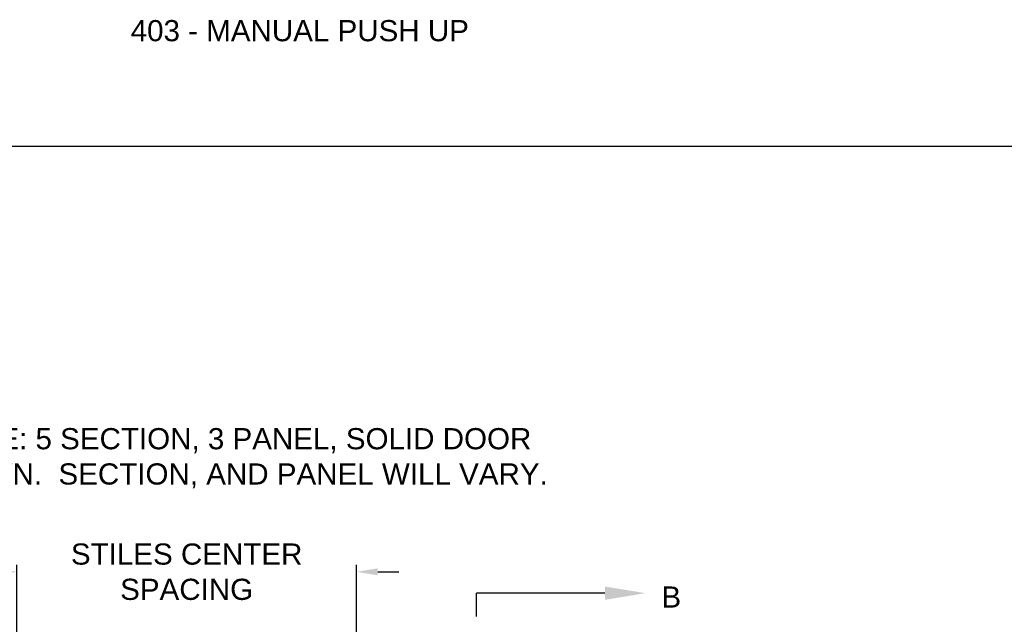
# Model space of a CAD drawing. Header units: inches. Extents: x 168.8 to 189.1, y 234.4 to 247.7.
# Tile 8 of 8: x 180.6 to 184.9, y 245.1 to 247.7. Entities that reach past the tile are written whole.
import ezdxf
from ezdxf import colors
from ezdxf.entities.mleader import LeaderData, LeaderLine
from ezdxf.math import Vec2, Vec3

# ---------------------------------------------------------------- set-up
doc = ezdxf.new("R2010")
doc.units = ezdxf.units.IN
doc.header["$LTSCALE"] = 0.25
doc.header["$MEASUREMENT"] = 0
doc.linetypes.add('CENTER', pattern=[2, 1.25, -0.25, 0.25, -0.25])
doc.layers.add('ANNOTATIONS', color=1, linetype='Continuous')
doc.layers.add('SECTION CUTS', color=6, linetype='CENTER')
doc.styles.add('ARIAL', font='arial.ttf', dxfattribs={"height": 0.09375})
doc.styles.get("Standard").update_dxf_attribs({"font": 'romans.shx'})
doc.dimstyles.new('STANDARD$0', dxfattribs={"dimtxt": 0.09375, "dimasz": 0.09375, "dimexe": 0.03125, "dimexo": 0.046875, "dimgap": 0.09, "dimtad": 0, "dimtih": 1, "dimtoh": 1, "dimdec": 4, "dimzin": 0, "dimdsep": 46, "dimtxsty": 'ARIAL', "dimcen": 0.09, "dimadec": 0, "dimazin": 0, "dimtfac": 1, "dimtdec": 4, "dimtofl": 0, "dimtmove": 0, "dimatfit": 1, "dimfxl": 1, "dimtolj": 1, "dimtzin": 0, "dimarcsym": 0})

# ---------------------------------------------------------------- blocks, each defined once
blk = doc.blocks.new('*D7')
at = {"layer": 'ANNOTATIONS', "color": 0, "lineweight": -2, "transparency": 16777216}
for p, q in [((180.4713, 245.2965), (180.3776, 245.2965)), ((180.5651, 244.9861), (180.5651, 245.3278)), ((182.0712, 244.9861), (182.0712, 245.3278)), ((182.1649, 245.2965), (182.2587, 245.2965))]:
    blk.add_line(p, q, dxfattribs=at)
at = {"layer": 'ANNOTATIONS', "color": 0, "transparency": 16777216}
for points in [[(180.4713, 245.3121), (180.4713, 245.2809), (180.5651, 245.2965)], [(182.1649, 245.3121), (182.1649, 245.2809), (182.0712, 245.2965)]]:
    blk.add_solid(points, dxfattribs=at)
at = {"layer": 'defpoints', "color": 0, "transparency": 16777216}
for p in [(182.0712, 245.2965), (180.5651, 244.9392), (182.0712, 244.9392)]:
    blk.add_point(p, dxfattribs=at)
at = {"layer": 'ANNOTATIONS', "color": 0, "transparency": 16777216, "insert": (181.3181, 245.2965), "char_height": 0.09375, "attachment_point": 5, "style": 'ARIAL'}
blk.add_mtext('\\A1;STILES CENTER \\PSPACING', dxfattribs=at)

msp = doc.modelspace()

# ---------------------------------------------------------------- linework, layer by layer
at = {"layer": 'defpoints'}
msp.add_lwpolyline([(189.05875, 234.44685), (168.77187, 234.44685), (168.77187, 247.18196), (189.05875, 247.18196)], close=True, dxfattribs=at)
at = {"layer": 'SECTION CUTS'}
msp.add_line((182.60222, 240.19903), (182.60222, 245.20203), dxfattribs=at)

# ---------------------------------------------------------------- texts
at = {"layer": 'ANNOTATIONS', "insert": (181.06988, 247.74099), "char_height": 0.09375, "width": 6.6097632, "attachment_point": 1, "line_spacing_factor": 0.86134, "style": 'ARIAL'}
msp.add_mtext('403 - MANUAL PUSH UP', dxfattribs=at)
at = {"layer": 'ANNOTATIONS', "insert": (181.5287, 245.93328), "char_height": 0.09375, "width": 3.0834986, "attachment_point": 2, "style": 'ARIAL'}
msp.add_mtext('NOTE: 5 SECTION, 3 PANEL, SOLID DOOR SHOWN.  SECTION, AND PANEL WILL VARY.', dxfattribs=at)
at = {"layer": 'SECTION CUTS', "style": 'ARIAL'}
msp.add_text('B', height=0.09375, dxfattribs=at).set_placement((183.4223, 245.13824))

# ---------------------------------------------------------------- dimensions: what is measured, and where the dimension line sits
at = {"layer": 'ANNOTATIONS'}
dim = msp.add_linear_dim(base=(182.07118, 245.29651), p1=(180.56506, 244.93924), p2=(182.07118, 244.93924), text='STILES CENTER \\PSPACING', dimstyle='STANDARD$0', dxfattribs=at)
dim.commit()
dim.dimension.update_dxf_attribs({"geometry": '*D7', "text_midpoint": (181.31812, 245.29651)})

# ---------------------------------------------------------------- leaders
at = {"layer": 'SECTION CUTS'}
ml = msp.add_multileader_mtext('Standard', dxfattribs=at)
ml.set_content('', color=256)
ml.set_leader_properties()
ml.build(insert=Vec2(0, 0))
ml.multileader.update_dxf_attribs({"dogleg_length": 0, "arrow_head_size": 0.18})
ctx = ml.context
ctx.base_point, ctx.char_height, ctx.arrow_head_size, ctx.landing_gap_size, ctx.plane_origin, ctx.plane_x_axis, ctx.plane_y_axis = Vec3(182.60222, 245.20203), 0.18, 0.18, 0, Vec3(183.35174, 245.20203), Vec3(0, 1), Vec3(-1, 0)
notes = []
notes.append((ctx, [(0, (1, 1, 0), (182.60222, 245.20203), (1, 0), 0, [(0, [(183.35174, 245.20203)], 0, [])])]))
ctx.mtext.insert, ctx.mtext.text_direction, ctx.mtext.rotation, ctx.mtext.flow_direction = Vec3(182.51222, 245.20203), Vec3(0, 1), 1.5707963, 5
for ctx, leaders in notes:
    for number, flags, end, landing, length, lines in leaders:
        leader = LeaderData()
        leader.index, (leader.has_last_leader_line, leader.has_dogleg_vector, leader.attachment_direction) = number, flags
        leader.last_leader_point, leader.dogleg_vector, leader.dogleg_length = Vec3(end), Vec3(landing), length
        for number, points, colour, breaks in lines:
            line = LeaderLine()
            line.index, line.vertices, line.color, line.breaks = number, Vec3.list(points), colors.encode_raw_color(colour), breaks
            leader.lines.append(line)
        ctx.leaders.append(leader)

doc.saveas('drawing.dxf')
